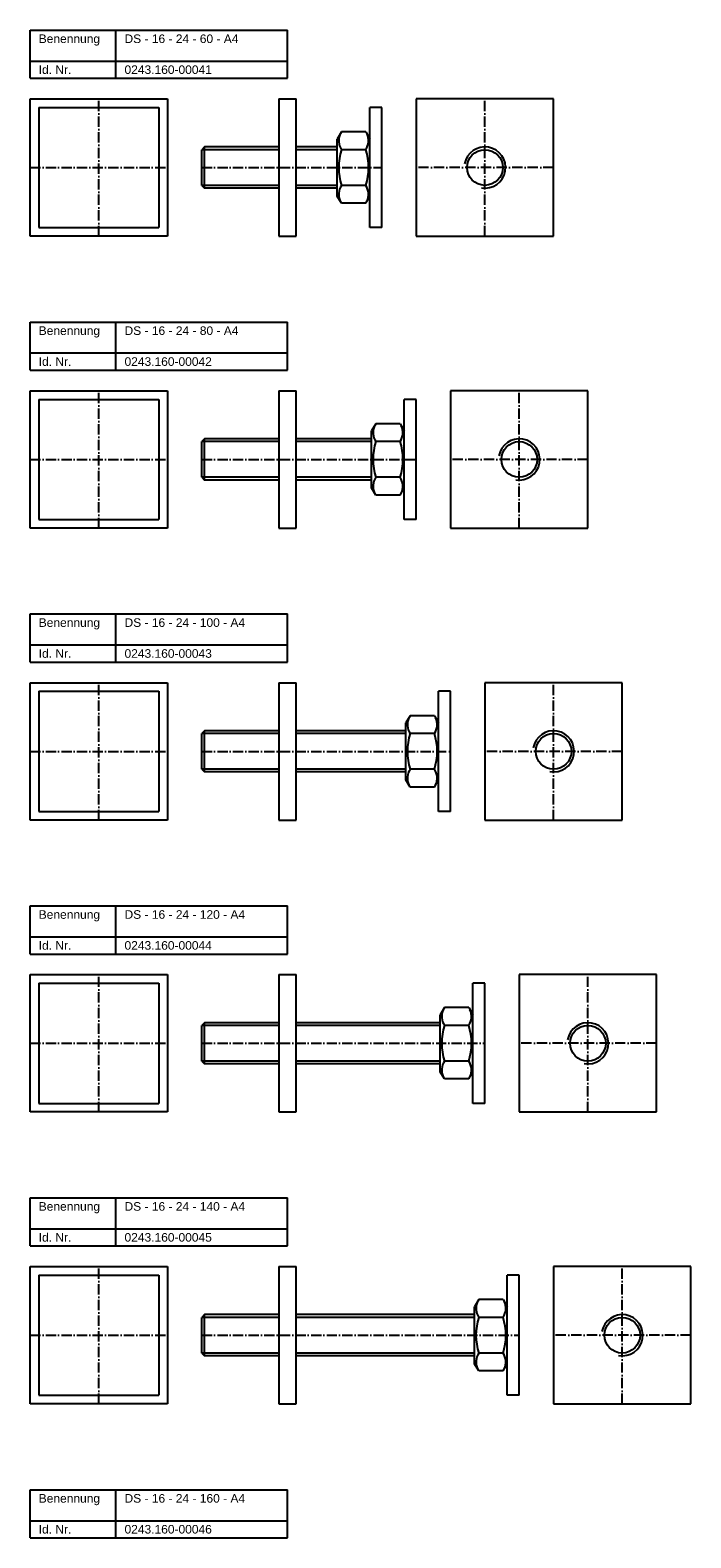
# Model space of a CAD drawing. Header units: millimetres. Extents: x 77 to 2399, y 1116 to 2936.
# Tile 8 of 8: x 1914 to 2299, y 2058 to 2936. Entities that reach past the tile are written whole.
import ezdxf

# ---------------------------------------------------------------- set-up
doc = ezdxf.new("R2010")
doc.units = ezdxf.units.MM
doc.header["$LTSCALE"] = 0.5
doc.linetypes.add('achse', pattern=[18, 12, -3, 0, -3])
doc.layers.add('HALFEN', color=2, linetype='CONTINUOUS')
doc.styles.add('ARIAL50', font='ARIAL.TTF', dxfattribs={"height": 5})

msp = doc.modelspace()

# ---------------------------------------------------------------- linework, layer by layer
at = {"layer": 'HALFEN'}
for p, q in [((1914.25, 2936.25), (2064.25, 2936.25)), ((1914.25, 2908.25), (1914.25, 2936.25)), ((1964.25, 2908.25), (1964.25, 2936.25)), ((2064.25, 2908.25), (2064.25, 2936.25)), ((1914.25, 2918.25), (2064.25, 2918.25)), ((1914.25, 2908.25), (2064.25, 2908.25)), ((1914.25, 2816.25), (1914.25, 2896.25)), ((1914.25, 2896.25), (1994.25, 2896.25)), ((1919.25, 2891.25), (1919.25, 2821.25)), ((1919.25, 2891.25), (1989.25, 2891.25)), ((1989.25, 2891.25), (1989.25, 2821.25)), ((1994.25, 2896.25), (1994.25, 2816.25)), ((2059.25, 2896.25), (2059.25, 2816.25)), ((2059.25, 2896.25), (2069.25, 2896.25)), ((2069.25, 2816.25), (2069.25, 2896.25)), ((2112.25, 2821.25), (2112.25, 2891.25)), ((2119.25, 2891.25), (2112.25, 2891.25)), ((2119.25, 2821.25), (2119.25, 2891.25)), ((2139.25, 2896.25), (2139.25, 2816.25)), ((2219.25, 2896.25), (2139.25, 2896.25)), ((2219.25, 2816.25), (2219.25, 2896.25)), ((2095.67, 2877.04), (2093.25, 2872.85)), ((2093.25, 2839.65), (2093.25, 2872.85)), ((2109.83, 2877.04), (2095.67, 2877.04)), ((2109.83, 2877.04), (2112.25, 2872.85)), ((2015.87, 2868.25), (2014.25, 2866.63)), ((2059.25, 2866.63), (2014.25, 2866.63)), ((2014.25, 2845.87), (2014.25, 2866.63)), ((2015.87, 2844.25), (2015.87, 2868.25)), ((2059.25, 2868.25), (2015.87, 2868.25)), ((2093.25, 2868.25), (2069.25, 2868.25)), ((2093.25, 2866.63), (2069.25, 2866.63)), ((2109.83, 2866.64), (2095.67, 2866.64)), ((2014.25, 2845.87), (2015.87, 2844.25)), ((2059.25, 2845.87), (2014.25, 2845.87)), ((2093.25, 2845.87), (2069.25, 2845.87)), ((2109.83, 2845.86), (2095.67, 2845.86)), ((2059.25, 2844.25), (2015.87, 2844.25)), ((2093.25, 2844.25), (2069.25, 2844.25)), ((2095.67, 2835.46), (2093.25, 2839.65)), ((2109.83, 2835.46), (2112.25, 2839.65)), ((2109.83, 2835.46), (2095.67, 2835.46)), ((1919.25, 2821.25), (1989.25, 2821.25)), ((2119.25, 2821.25), (2112.25, 2821.25)), ((1994.25, 2816.25), (1914.25, 2816.25)), ((2059.25, 2816.25), (2069.25, 2816.25)), ((2139.25, 2816.25), (2219.25, 2816.25)), ((1914.25, 2766.25), (2064.25, 2766.25)), ((1914.25, 2738.25), (1914.25, 2766.25)), ((1964.25, 2738.25), (1964.25, 2766.25)), ((2064.25, 2738.25), (2064.25, 2766.25)), ((1914.25, 2748.25), (2064.25, 2748.25)), ((1914.25, 2738.25), (2064.25, 2738.25)), ((1914.25, 2726.25), (1994.25, 2726.25)), ((1914.25, 2646.25), (1914.25, 2726.25)), ((1994.25, 2726.25), (1994.25, 2646.25)), ((2059.25, 2726.25), (2059.25, 2646.25)), ((2059.25, 2726.25), (2069.25, 2726.25)), ((2069.25, 2646.25), (2069.25, 2726.25)), ((2239.25, 2726.25), (2159.25, 2726.25)), ((2159.25, 2726.25), (2159.25, 2646.25)), ((2239.25, 2646.25), (2239.25, 2726.25)), ((1919.25, 2721.25), (1919.25, 2651.25)), ((1919.25, 2721.25), (1989.25, 2721.25)), ((1989.25, 2721.25), (1989.25, 2651.25)), ((2132.25, 2651.25), (2132.25, 2721.25)), ((2139.25, 2721.25), (2132.25, 2721.25)), ((2139.25, 2651.25), (2139.25, 2721.25)), ((2115.67, 2707.04), (2113.25, 2702.85)), ((2129.83, 2707.04), (2115.67, 2707.04)), ((2129.83, 2707.04), (2132.25, 2702.85)), ((2015.87, 2698.25), (2014.25, 2696.63)), ((2014.25, 2675.87), (2014.25, 2696.63)), ((2059.25, 2696.63), (2014.25, 2696.63)), ((2015.87, 2674.25), (2015.87, 2698.25)), ((2059.25, 2698.25), (2015.87, 2698.25)), ((2113.25, 2698.25), (2069.25, 2698.25)), ((2113.25, 2696.63), (2069.25, 2696.63)), ((2113.25, 2669.65), (2113.25, 2702.85)), ((2129.83, 2696.65), (2115.67, 2696.65)), ((2014.25, 2675.87), (2015.87, 2674.25)), ((2059.25, 2675.87), (2014.25, 2675.87)), ((2059.25, 2674.25), (2015.87, 2674.25)), ((2113.25, 2675.87), (2069.25, 2675.87)), ((2113.25, 2674.25), (2069.25, 2674.25)), ((2115.67, 2665.46), (2113.25, 2669.65)), ((2129.83, 2675.86), (2115.67, 2675.86)), ((2129.83, 2665.46), (2132.25, 2669.65)), ((2129.83, 2665.46), (2115.67, 2665.46)), ((1994.25, 2646.25), (1914.25, 2646.25)), ((1919.25, 2651.25), (1989.25, 2651.25)), ((2059.25, 2646.25), (2069.25, 2646.25)), ((2139.25, 2651.25), (2132.25, 2651.25)), ((2159.25, 2646.25), (2239.25, 2646.25)), ((1914.25, 2596.25), (2064.25, 2596.25)), ((1914.25, 2568.25), (1914.25, 2596.25)), ((1964.25, 2568.25), (1964.25, 2596.25)), ((2064.25, 2568.25), (2064.25, 2596.25)), ((1914.25, 2578.25), (2064.25, 2578.25)), ((1914.25, 2568.25), (2064.25, 2568.25)), ((1914.25, 2556.25), (1994.25, 2556.25)), ((1914.25, 2476.25), (1914.25, 2556.25)), ((1994.25, 2556.25), (1994.25, 2476.25)), ((2059.25, 2556.25), (2059.25, 2476.25)), ((2059.25, 2556.25), (2069.25, 2556.25)), ((2069.25, 2476.25), (2069.25, 2556.25)), ((2259.25, 2556.25), (2179.25, 2556.25)), ((2179.25, 2556.25), (2179.25, 2476.25)), ((2259.25, 2476.25), (2259.25, 2556.25)), ((1919.25, 2551.25), (1989.25, 2551.25)), ((1919.25, 2551.25), (1919.25, 2481.25)), ((1989.25, 2551.25), (1989.25, 2481.25)), ((2152.25, 2481.25), (2152.25, 2551.25)), ((2159.25, 2551.25), (2152.25, 2551.25)), ((2159.25, 2481.25), (2159.25, 2551.25)), ((2135.67, 2537.04), (2133.25, 2532.85)), ((2133.25, 2499.65), (2133.25, 2532.85)), ((2149.83, 2537.04), (2135.67, 2537.04)), ((2149.83, 2537.04), (2152.25, 2532.85)), ((2015.87, 2528.25), (2014.25, 2526.63)), ((2059.25, 2526.63), (2014.25, 2526.63)), ((2014.25, 2505.87), (2014.25, 2526.63)), ((2059.25, 2528.25), (2015.87, 2528.25)), ((2015.87, 2504.25), (2015.87, 2528.25)), ((2133.25, 2528.25), (2069.25, 2528.25)), ((2133.25, 2526.63), (2069.25, 2526.63)), ((2149.83, 2526.65), (2135.67, 2526.65)), ((2059.25, 2505.87), (2014.25, 2505.87)), ((2014.25, 2505.87), (2015.87, 2504.25)), ((2059.25, 2504.25), (2015.87, 2504.25)), ((2133.25, 2505.87), (2069.25, 2505.87)), ((2133.25, 2504.25), (2069.25, 2504.25)), ((2149.83, 2505.86), (2135.67, 2505.86)), ((2135.67, 2495.46), (2133.25, 2499.65)), ((2149.83, 2495.46), (2135.67, 2495.46)), ((2149.83, 2495.46), (2152.25, 2499.65)), ((1994.25, 2476.25), (1914.25, 2476.25)), ((1919.25, 2481.25), (1989.25, 2481.25)), ((2059.25, 2476.25), (2069.25, 2476.25)), ((2159.25, 2481.25), (2152.25, 2481.25)), ((2179.25, 2476.25), (2259.25, 2476.25)), ((1914.25, 2426.25), (2064.25, 2426.25)), ((1914.25, 2398.25), (1914.25, 2426.25)), ((1964.25, 2398.25), (1964.25, 2426.25)), ((2064.25, 2398.25), (2064.25, 2426.25)), ((1914.25, 2408.25), (2064.25, 2408.25)), ((1914.25, 2398.25), (2064.25, 2398.25)), ((1914.25, 2386.25), (1994.25, 2386.25)), ((1914.25, 2306.25), (1914.25, 2386.25)), ((1919.25, 2381.25), (1989.25, 2381.25)), ((1919.25, 2381.25), (1919.25, 2311.25)), ((1989.25, 2381.25), (1989.25, 2311.25)), ((1994.25, 2386.25), (1994.25, 2306.25)), ((2059.25, 2386.25), (2059.25, 2306.25)), ((2059.25, 2386.25), (2069.25, 2386.25)), ((2069.25, 2306.25), (2069.25, 2386.25)), ((2172.25, 2311.25), (2172.25, 2381.25)), ((2179.25, 2381.25), (2172.25, 2381.25)), ((2179.25, 2311.25), (2179.25, 2381.25)), ((2279.25, 2386.25), (2199.25, 2386.25)), ((2199.25, 2386.25), (2199.25, 2306.25)), ((2279.25, 2306.25), (2279.25, 2386.25)), ((2155.67, 2367.04), (2153.25, 2362.85)), ((2153.25, 2329.65), (2153.25, 2362.85)), ((2169.83, 2367.04), (2155.67, 2367.04)), ((2169.83, 2367.04), (2172.25, 2362.85)), ((2015.87, 2358.25), (2014.25, 2356.63)), ((2059.25, 2356.63), (2014.25, 2356.63)), ((2014.25, 2335.87), (2014.25, 2356.63)), ((2059.25, 2358.25), (2015.87, 2358.25)), ((2015.87, 2334.25), (2015.87, 2358.25)), ((2153.25, 2358.25), (2069.25, 2358.25)), ((2153.25, 2356.63), (2069.25, 2356.63)), ((2169.83, 2356.64), (2155.67, 2356.64)), ((2059.25, 2335.87), (2014.25, 2335.87)), ((2014.25, 2335.87), (2015.87, 2334.25)), ((2153.25, 2335.87), (2069.25, 2335.87)), ((2169.83, 2335.86), (2155.67, 2335.86)), ((2059.25, 2334.25), (2015.87, 2334.25)), ((2153.25, 2334.25), (2069.25, 2334.25)), ((2155.67, 2325.46), (2153.25, 2329.65)), ((2169.83, 2325.46), (2172.25, 2329.65)), ((2169.83, 2325.46), (2155.67, 2325.46)), ((1919.25, 2311.25), (1989.25, 2311.25)), ((2179.25, 2311.25), (2172.25, 2311.25)), ((1994.25, 2306.25), (1914.25, 2306.25)), ((2059.25, 2306.25), (2069.25, 2306.25)), ((2199.25, 2306.25), (2279.25, 2306.25)), ((1914.25, 2256.25), (2064.25, 2256.25)), ((1914.25, 2228.25), (1914.25, 2256.25)), ((1964.25, 2228.25), (1964.25, 2256.25)), ((2064.25, 2228.25), (2064.25, 2256.25)), ((1914.25, 2238.25), (2064.25, 2238.25)), ((1914.25, 2228.25), (2064.25, 2228.25)), ((1914.25, 2216.25), (1994.25, 2216.25)), ((1914.25, 2136.25), (1914.25, 2216.25)), ((1994.25, 2216.25), (1994.25, 2136.25)), ((2059.25, 2216.25), (2059.25, 2136.25)), ((2059.25, 2216.25), (2069.25, 2216.25)), ((2069.25, 2136.25), (2069.25, 2216.25)), ((2299.25, 2216.25), (2219.25, 2216.25)), ((2219.25, 2216.25), (2219.25, 2136.25)), ((2299.25, 2136.25), (2299.25, 2216.25)), ((1919.25, 2211.25), (1989.25, 2211.25)), ((1919.25, 2211.25), (1919.25, 2141.25)), ((1989.25, 2211.25), (1989.25, 2141.25)), ((2192.25, 2141.25), (2192.25, 2211.25)), ((2199.25, 2211.25), (2192.25, 2211.25)), ((2199.25, 2141.25), (2199.25, 2211.25)), ((2175.67, 2197.04), (2173.25, 2192.85)), ((2189.83, 2197.04), (2175.67, 2197.04)), ((2189.83, 2197.04), (2192.25, 2192.85)), ((2015.87, 2188.25), (2014.25, 2186.63)), ((2059.25, 2186.63), (2014.25, 2186.63)), ((2014.25, 2165.87), (2014.25, 2186.63)), ((2059.25, 2188.25), (2015.87, 2188.25)), ((2015.87, 2164.25), (2015.87, 2188.25)), ((2173.25, 2188.25), (2069.25, 2188.25)), ((2173.25, 2186.63), (2069.25, 2186.63)), ((2173.25, 2159.65), (2173.25, 2192.85)), ((2189.83, 2186.64), (2175.67, 2186.64)), ((2059.25, 2165.87), (2014.25, 2165.87)), ((2014.25, 2165.87), (2015.87, 2164.25)), ((2059.25, 2164.25), (2015.87, 2164.25)), ((2173.25, 2165.87), (2069.25, 2165.87)), ((2173.25, 2164.25), (2069.25, 2164.25)), ((2189.83, 2165.86), (2175.67, 2165.86)), ((2175.67, 2155.46), (2173.25, 2159.65)), ((2189.83, 2155.46), (2175.67, 2155.46)), ((2189.83, 2155.46), (2192.25, 2159.65)), ((1994.25, 2136.25), (1914.25, 2136.25)), ((1919.25, 2141.25), (1989.25, 2141.25)), ((2059.25, 2136.25), (2069.25, 2136.25)), ((2199.25, 2141.25), (2192.25, 2141.25)), ((2219.25, 2136.25), (2299.25, 2136.25)), ((1914.25, 2086.25), (2064.25, 2086.25)), ((1914.25, 2058.25), (1914.25, 2086.25)), ((1964.25, 2058.25), (1964.25, 2086.25)), ((2064.25, 2058.25), (2064.25, 2086.25)), ((1914.25, 2068.25), (2064.25, 2068.25)), ((1914.25, 2058.25), (2064.25, 2058.25))]:
    msp.add_line(p, q, dxfattribs=at)
at = {"layer": 'HALFEN', "color": 1, "linetype": 'achse'}
for p, q in [((1954.25, 2816.25), (1954.25, 2896.25)), ((2179.25, 2816.25), (2179.25, 2896.25)), ((1914.25, 2856.25), (1994.25, 2856.25)), ((2014.25, 2856.25), (2119.25, 2856.25)), ((2219.25, 2856.25), (2139.25, 2856.25)), ((1954.25, 2646.25), (1954.25, 2726.25)), ((2199.25, 2646.25), (2199.25, 2726.25)), ((1914.25, 2686.25), (1994.25, 2686.25)), ((2014.25, 2686.25), (2139.25, 2686.25)), ((2239.25, 2686.25), (2159.25, 2686.25)), ((1954.25, 2476.25), (1954.25, 2556.25)), ((2219.25, 2476.25), (2219.25, 2556.25)), ((1914.25, 2516.25), (1994.25, 2516.25)), ((2014.25, 2516.25), (2159.25, 2516.25)), ((2259.25, 2516.25), (2179.25, 2516.25)), ((1954.25, 2306.25), (1954.25, 2386.25)), ((2239.25, 2306.25), (2239.25, 2386.25)), ((1914.25, 2346.25), (1994.25, 2346.25)), ((2014.25, 2346.25), (2179.25, 2346.25)), ((2279.25, 2346.25), (2199.25, 2346.25)), ((1954.25, 2136.25), (1954.25, 2216.25)), ((2259.25, 2136.25), (2259.25, 2216.25)), ((1914.25, 2176.25), (1994.25, 2176.25)), ((2014.25, 2176.25), (2199.25, 2176.25)), ((2299.25, 2176.25), (2219.25, 2176.25))]:
    msp.add_line(p, q, dxfattribs=at)
at = {"layer": 'HALFEN'}
for centre in [(2179.25, 2856.25), (2199.25, 2686.25), (2219.25, 2516.25), (2239.25, 2346.25), (2259.25, 2176.25)]:
    msp.add_circle(centre, 10.38, dxfattribs=at)
for centre, radius, start, end in [((2103.25, 2871.84), 9.19, 154.43847, 214.43847), ((2102.25, 2871.84), 9.19, 325.56153, 25.56153), ((2128.4, 2856.25), 34.35, 162.38303, 197.61697), ((2077.1, 2856.25), 34.35, 342.38303, 17.61697), ((2103.25, 2840.66), 9.19, 145.56153, 205.56153), ((2102.25, 2840.66), 9.19, 334.43847, 34.43847), ((2123.25, 2701.84), 9.19, 154.43847, 214.43847), ((2122.25, 2701.84), 9.19, 325.56153, 25.56153), ((2148.4, 2686.25), 34.35, 162.38303, 197.61697), ((2097.1, 2686.25), 34.35, 342.38303, 17.61697), ((2123.25, 2670.66), 9.19, 145.56153, 205.56153), ((2122.25, 2670.66), 9.19, 334.43847, 34.43847), ((2143.25, 2531.84), 9.19, 154.43847, 214.43847), ((2142.25, 2531.84), 9.19, 325.56153, 25.56153), ((2168.4, 2516.25), 34.35, 162.38303, 197.61697), ((2117.1, 2516.25), 34.35, 342.38303, 17.61697), ((2143.25, 2500.66), 9.19, 145.56153, 205.56153), ((2142.25, 2500.66), 9.19, 334.43847, 34.43847), ((2163.25, 2361.84), 9.19, 154.43847, 214.43847), ((2162.25, 2361.84), 9.19, 325.56153, 25.56153), ((2188.4, 2346.25), 34.35, 162.38303, 197.61697), ((2137.1, 2346.25), 34.35, 342.38303, 17.61697), ((2163.25, 2330.66), 9.19, 145.56153, 205.56153), ((2162.25, 2330.66), 9.19, 334.43847, 34.43847), ((2183.25, 2191.84), 9.19, 154.43847, 214.43847), ((2182.25, 2191.84), 9.19, 325.56153, 25.56153), ((2208.4, 2176.25), 34.35, 162.38303, 197.61697), ((2157.1, 2176.25), 34.35, 342.38303, 17.61697), ((2183.25, 2160.66), 9.19, 145.56153, 205.56153), ((2182.25, 2160.66), 9.19, 334.43847, 34.43847)]:
    msp.add_arc(centre, radius, start, end, dxfattribs=at)
at = {"layer": 'HALFEN', "color": 1}
for centre in [(2179.25, 2856.25), (2199.25, 2686.25), (2219.25, 2516.25), (2239.25, 2346.25), (2259.25, 2176.25)]:
    msp.add_arc(centre, 12, 260, 170, dxfattribs=at)

# ---------------------------------------------------------------- texts
at = {"layer": 'HALFEN', "style": 'ARIAL50'}
for s, p in [('Benennung', (1919.25, 2928.75)), ('DS - 16 - 24 - 60 - A4', (1969.25, 2928.75)), ('Id. Nr.', (1919.25, 2910.75)), ('0243.160-00041', (1969.25, 2910.75)), ('Benennung', (1919.25, 2758.75)), ('DS - 16 - 24 - 80 - A4', (1969.25, 2758.75)), ('Id. Nr.', (1919.25, 2740.75)), ('0243.160-00042', (1969.25, 2740.75)), ('Benennung', (1919.25, 2588.75)), ('DS - 16 - 24 - 100 - A4', (1969.25, 2588.75)), ('Id. Nr.', (1919.25, 2570.75)), ('0243.160-00043', (1969.25, 2570.75)), ('Benennung', (1919.25, 2418.75)), ('DS - 16 - 24 - 120 - A4', (1969.25, 2418.75)), ('Id. Nr.', (1919.25, 2400.75)), ('0243.160-00044', (1969.25, 2400.75)), ('Benennung', (1919.25, 2248.75)), ('DS - 16 - 24 - 140 - A4', (1969.25, 2248.75)), ('Id. Nr.', (1919.25, 2230.75)), ('0243.160-00045', (1969.25, 2230.75)), ('Benennung', (1919.25, 2078.75)), ('DS - 16 - 24 - 160 - A4', (1969.25, 2078.75)), ('Id. Nr.', (1919.25, 2060.75)), ('0243.160-00046', (1969.25, 2060.75))]:
    msp.add_text(s, height=5, dxfattribs=at).set_placement(p)

doc.saveas('drawing.dxf')
